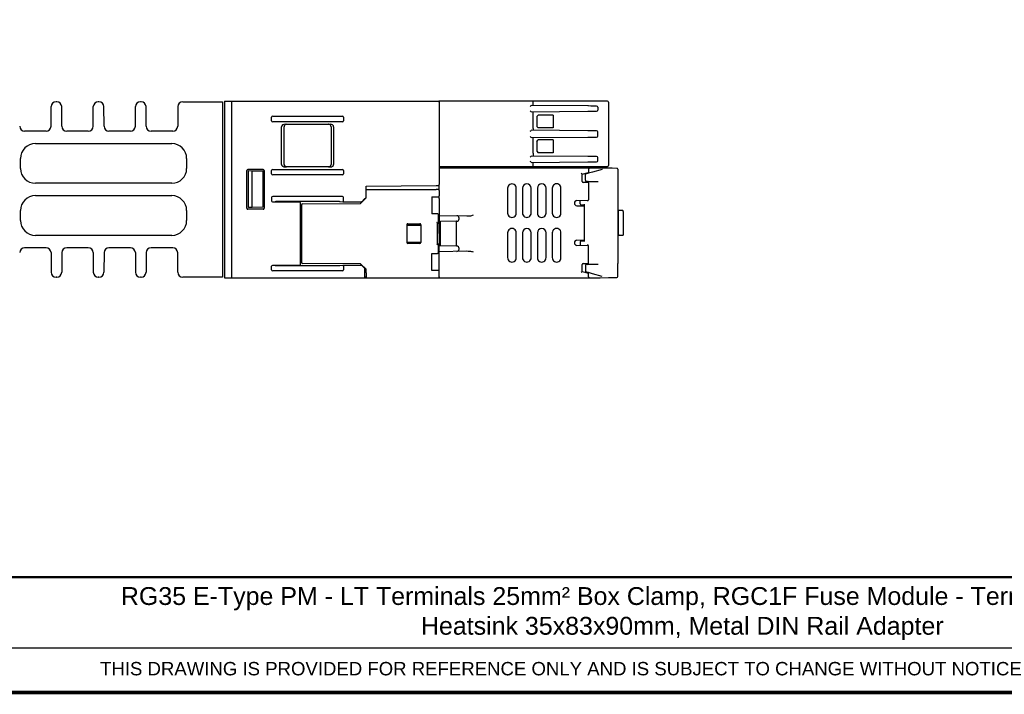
# Model space of a CAD drawing. Header units: millimetres. Extents: x -556 to 0, y 0 to 403.
# Tile 2 of 57: x -388 to -189, y 0 to 136. Entities that reach past the tile are written whole.
import ezdxf

# ---------------------------------------------------------------- set-up
doc = ezdxf.new("R2010")
doc.units = ezdxf.units.MM
doc.header["$LTSCALE"] = 2
doc.styles.add('Arail wf1', font='ARIAL.TTF')
doc.styles.add('ARIAL', font='ARIAL.TTF', dxfattribs={"width": 0.75})

# ---------------------------------------------------------------- blocks, each defined once
blk = doc.blocks.new('CGI0800-02')
for p, q in [((-380.28458245, 119.1289237), (-380.41541755, 119.1289237)), ((-371.78458245, 119.1289237), (-371.91541755, 119.1289237)), ((-363.28458245, 119.1289237), (-363.41541755, 119.1289237)), ((-354.9, 119.1289237), (-346.9, 119.1289237)), ((-346.9, 119.1289237), (-346.9, 83.7289237)), ((-381.44306731, 114.17194244), (-381.41539318, 118.13590496)), ((-379.25693269, 114.17194244), (-379.28460682, 118.13590496)), ((-372.94306731, 114.17194244), (-372.91539318, 118.13590496)), ((-370.75693269, 114.17194244), (-370.78460682, 118.13590496)), ((-364.44306731, 114.17194244), (-364.41539318, 118.13590496)), ((-362.25693269, 114.17194244), (-362.28460682, 118.13590496)), ((-355.9, 118.1289237), (-355.9, 114.1789237)), ((-382.44304294, 113.1789237), (-386.75695706, 113.1789237)), ((-373.94304294, 113.1789237), (-378.25695706, 113.1789237)), ((-365.44304294, 113.1789237), (-369.75695706, 113.1789237)), ((-356.9, 113.1789237), (-361.25695706, 113.1789237)), ((-384.6, 110.6789237), (-357.1, 110.6789237)), ((-387.6, 105.6789237), (-387.6, 107.6789237)), ((-354.1, 107.6789237), (-354.1, 105.6789237)), ((-357.1, 102.6789237), (-384.6, 102.6789237)), ((-384.6, 100.1789237), (-357.1, 100.1789237)), ((-387.6, 95.1789237), (-387.6, 97.1789237)), ((-354.1, 97.1789237), (-354.1, 95.1789237)), ((-306.91797774, 94.2289237), (-306.92, 90.8289237)), ((-357.1, 92.1789237), (-384.6, 92.1789237)), ((-382.44304294, 89.6789237), (-386.75695706, 89.6789237)), ((-373.94304294, 89.6789237), (-378.25695706, 89.6789237)), ((-365.44304294, 89.6789237), (-369.75695706, 89.6789237)), ((-356.9, 89.6789237), (-361.25695706, 89.6789237)), ((-381.44306731, 88.68590496), (-381.41539318, 84.72194244)), ((-379.25693269, 88.68590496), (-379.28460682, 84.72194244)), ((-372.94306731, 88.68590496), (-372.91539318, 84.72194244)), ((-370.75693269, 88.68590496), (-370.78460682, 84.72194244)), ((-364.44306731, 88.68590496), (-364.41539318, 84.72194244)), ((-362.25693269, 88.68590496), (-362.28460682, 84.72194244)), ((-355.9, 84.7289237), (-355.9, 88.6789237)), ((-380.28458245, 83.7289237), (-380.41541755, 83.7289237)), ((-371.78458245, 83.7289237), (-371.91541755, 83.7289237)), ((-363.28458245, 83.7289237), (-363.41541755, 83.7289237)), ((-346.9, 83.7289237), (-354.9, 83.7289237)), ((-528, 9), (-38, 9))]:
    blk.add_line(p, q)
at = {"extrusion": (1, -1.22465e-16, -2.22045e-16)}
for p, q in [((-346.47, 119.2289237), (-303.81174689, 119.2289237)), ((-344.97, 83.6289237), (-344.97, 119.2289237)), ((-303.81174689, 119.2289237), (-303.71182913, 119.2289237)), ((-303.71182913, 119.2289237), (-303.37, 119.2289237)), ((-303.17, 119.2289237), (-303.17, 119.0289237)), ((-284.67622652, 119.2289237), (-303.17, 119.2289237)), ((-284.420436, 119.2289237), (-284.67622652, 119.2289237)), ((-270.44519098, 119.2289237), (-284.420436, 119.2289237)), ((-270.37504509, 119.2289237), (-270.44519098, 119.2289237)), ((-269.5018517, 119.2289237), (-270.37504509, 119.2289237)), ((-269.27, 119.2289237), (-269.5018517, 119.2289237)), ((-303.17, 119.0289237), (-303.17, 102.41899755)), ((-273.19517601, 118.26492357), (-284.62984254, 118.36471239)), ((-284.62984254, 117.09313501), (-273.19517601, 117.19292384)), ((-284.26661295, 118.36154254), (-284.26661295, 119.0289237)), ((-273.07, 118.26383117), (-273.19517601, 118.26492357)), ((-273.19517601, 117.19292384), (-273.07, 117.19401623)), ((-272.63647181, 118.26004783), (-273.07, 118.26383117)), ((-273.07, 117.19401623), (-272.63647181, 117.19779958)), ((-271.5035721, 118.25016116), (-272.63647181, 118.26004783)), ((-272.63647181, 117.19779958), (-271.5035721, 117.20768624)), ((-271.22, 118.04891302), (-271.22, 117.40893439)), ((-269.07, 119.0289237), (-269.07, 106.27779789)), ((-336.97, 115.27415791), (-336.97, 115.9836895)), ((-336.75837505, 116.1789237), (-322.68162495, 116.1789237)), ((-322.47, 115.9836895), (-322.47, 115.27415791)), ((-284.26995831, 116.53530446), (-284.26661295, 116.53521686)), ((-284.26995831, 113.72254294), (-284.26995831, 116.53530446)), ((-284.26661295, 116.53521686), (-284.26661295, 117.09630487)), ((-283.52, 116.1289237), (-283.22, 116.4289237)), ((-283.52, 116.1289237), (-283.52, 114.1289237)), ((-280.20759574, 116.4289237), (-283.22, 116.4289237)), ((-280.19, 116.42846292), (-280.19, 113.82938448)), ((-322.68162495, 115.0789237), (-336.75837505, 115.0789237)), ((-334.97, 106.47585733), (-334.97, 114.08199008)), ((-334.47, 106.4832681), (-334.47, 114.07457931)), ((-334.46079292, 106.49247518), (-334.46079292, 114.06537223)), ((-334.26725649, 114.5789237), (-325.17274351, 114.5789237)), ((-333.96078911, 114.56533035), (-325.47959843, 114.5649428)), ((-324.97964031, 114.064939), (-324.97964031, 106.49290841)), ((-324.97, 114.07457931), (-324.97, 106.4832681)), ((-324.47, 114.08199008), (-324.47, 106.47585733)), ((-273.19517601, 113.26492357), (-284.62984254, 113.36471239)), ((-284.26661295, 113.72263055), (-284.26995831, 113.72254294)), ((-284.26661295, 113.72263055), (-284.26661295, 113.36154254)), ((-283.52, 114.1289237), (-283.22, 113.8289237)), ((-280.20759574, 113.8289237), (-283.22, 113.8289237)), ((-273.07, 113.26383117), (-273.19517601, 113.26492357)), ((-272.63647181, 113.26004783), (-273.07, 113.26383117)), ((-271.5035721, 113.25016116), (-272.63647181, 113.26004783)), ((-284.62984254, 111.89313501), (-273.19517601, 111.99292384)), ((-284.26995831, 111.53530446), (-284.26661295, 111.53521686)), ((-284.26995831, 108.72254294), (-284.26995831, 111.53530446)), ((-284.26661295, 111.53521686), (-284.26661295, 111.89630487)), ((-283.52, 111.1289237), (-283.22, 111.4289237)), ((-280.20759574, 111.4289237), (-283.22, 111.4289237)), ((-280.19, 111.42846292), (-280.19, 108.82938448)), ((-273.19517601, 111.99292384), (-273.07, 111.99401623)), ((-273.07, 111.99401623), (-272.63647181, 111.99779958)), ((-272.63647181, 111.99779958), (-271.5035721, 112.00768624)), ((-271.22, 112.20893439), (-271.22, 113.04891302)), ((-283.52, 111.1289237), (-283.52, 109.1289237)), ((-273.19517601, 108.06492357), (-284.62984254, 108.16471239)), ((-284.26661295, 108.72263055), (-284.26995831, 108.72254294)), ((-284.26661295, 108.72263055), (-284.26661295, 108.16154254)), ((-283.52, 109.1289237), (-283.22, 108.8289237)), ((-280.20759574, 108.8289237), (-283.22, 108.8289237)), ((-273.07, 108.06383117), (-273.19517601, 108.06492357)), ((-272.63647181, 108.06004783), (-273.07, 108.06383117)), ((-271.5035721, 108.05016117), (-272.63647181, 108.06004783)), ((-271.22, 107.20893439), (-271.22, 107.84891302)), ((-341.97, 97.62891609), (-341.97, 105.22893132)), ((-338.66999238, 105.4289237), (-341.77000762, 105.4289237)), ((-341.75677049, 105.41568658), (-341.75775953, 105.41667562)), ((-338.47, 105.22893132), (-338.47, 97.62891609)), ((-336.97, 104.57415791), (-336.97, 105.2836895)), ((-336.75837505, 105.4789237), (-322.68162495, 105.4789237)), ((-325.17274351, 105.9789237), (-334.26725649, 105.9789237)), ((-325.47959843, 105.9929046), (-333.96078911, 105.99251706)), ((-322.47, 105.2836895), (-322.47, 104.57415791)), ((-303.17, 106.0289237), (-284.83737899, 106.0289237)), ((-272.92840955, 105.7289237), (-303.17, 105.7289237)), ((-284.83737899, 106.0289237), (-284.420436, 106.0289237)), ((-284.62984254, 106.89313501), (-273.19517601, 106.99292384)), ((-284.420436, 106.0289237), (-272.06825469, 106.0289237)), ((-284.26661295, 106.2289237), (-284.26661295, 106.89630487)), ((-273.19517601, 106.99292384), (-273.07, 106.99401623)), ((-273.07, 106.99401623), (-272.63647181, 106.99779958)), ((-273.07, 105.53764296), (-273.07, 104.70738467)), ((-272.81825469, 105.737199), (-272.86825469, 105.73763534)), ((-271.847475, 105.72872713), (-272.81825469, 105.737199)), ((-272.63647181, 106.99779958), (-271.5035721, 107.00768624)), ((-270.30993766, 105.44694115), (-272.28414833, 104.91795299)), ((-272.06825469, 106.0289237), (-270.44170049, 106.05731531)), ((-271.87, 106.03238425), (-271.87, 105.7289237)), ((-270.75990866, 105.71923608), (-271.847475, 105.72872713)), ((-269.07, 105.70448847), (-270.75990866, 105.71923608)), ((-270.44170049, 106.05731531), (-270.37155461, 106.05853971)), ((-270.37155461, 106.05853971), (-269.49836122, 106.07378136)), ((-269.49836122, 106.07378136), (-269.26650952, 106.07782835)), ((-268.30234158, 105.69778922), (-269.07, 105.70448847)), ((-267.36825469, 105.68963757), (-268.30234158, 105.69778922)), ((-267.17, 105.48964518), (-267.17, 102.85436367)), ((-322.68162495, 104.3789237), (-336.75837505, 104.3789237)), ((-274.37, 104.51626594), (-274.57, 104.66973134)), ((-274.37, 104.51626594), (-273.07, 104.86459989)), ((-274.37, 103.04484201), (-274.37, 104.51626594)), ((-273.09407821, 104.70093293), (-273.72, 104.5332177)), ((-273.72, 103.27178493), (-273.72, 104.5332177)), ((-273.72, 103.27171908), (-273.72, 103.27178493)), ((-272.28414833, 104.91795299), (-273.09407821, 104.70093293)), ((-317.92, 102.092014), (-303.81000158, 102.21515009)), ((-317.92, 101.4289237), (-317.92, 102.092014)), ((-317.92, 100.4289237), (-317.92, 101.4289237)), ((-317.92, 101.4289237), (-303.79869171, 101.4289237)), ((-303.81000158, 102.21515009), (-303.71008382, 102.21602206)), ((-303.71182913, 101.4289237), (-303.79869171, 101.4289237)), ((-303.37, 101.4289237), (-303.71182913, 101.4289237)), ((-303.71008382, 102.21602206), (-303.36825469, 102.21900516)), ((-303.17, 101.76297508), (-303.17, 102.41899755)), ((-303.17, 101.2289237), (-303.17, 101.76297508)), ((-289.39638188, 101.6789237), (-289.39638188, 96.6789237)), ((-287.64227886, 96.6789237), (-287.64227886, 101.6789237)), ((-286.39867064, 101.6789237), (-286.39867064, 96.6789237)), ((-284.6399866, 96.6789237), (-284.6399866, 101.6789237)), ((-283.4009594, 101.6789237), (-283.4009594, 96.6789237)), ((-281.63769434, 96.6789237), (-281.63769434, 101.6789237)), ((-280.40324816, 101.6789237), (-280.40324816, 96.6789237)), ((-278.63540209, 96.6789237), (-278.63540209, 101.6789237)), ((-273.07, 102.82561097), (-274.17349048, 102.84487247)), ((-273.52349048, 103.07174954), (-272.90134109, 103.06088988)), ((-273.07, 102.86729438), (-273.07, 99.32215133)), ((-272.90134109, 103.06088988), (-272.1238084, 103.047318)), ((-272.1238084, 103.047318), (-271.16759302, 103.0306272)), ((-267.17, 102.85436367), (-267.17, 86.50348373)), ((-336.97, 99.8336895), (-336.97, 99.12415791)), ((-322.68162495, 100.0289237), (-336.75837505, 100.0289237)), ((-322.47, 99.12415791), (-322.47, 99.8336895)), ((-319.02152481, 98.62739889), (-317.92, 99.7289237)), ((-318.22, 99.5289237), (-318.81333333, 98.93559037)), ((-318.22, 99.5289237), (-317.92, 99.8289237)), ((-317.92, 99.7289237), (-317.92, 100.4289237)), ((-304.67, 99.94855916), (-304.13728734, 99.95320807)), ((-304.67, 99.94855916), (-304.67, 99.80928825)), ((-304.67, 99.80928825), (-304.67, 99.60928977)), ((-304.67, 99.60928977), (-304.67, 96.87056035)), ((-304.13728734, 99.95320807), (-303.71008382, 99.95693622)), ((-303.71008382, 99.95693622), (-303.36825469, 99.95991931)), ((-303.17, 101.2289237), (-303.17, 100.1599117)), ((-303.17, 99.59793571), (-303.17, 100.1599117)), ((-303.17, 99.59793571), (-303.17, 94.88057325)), ((-275.43744975, 99.19577473), (-273.07487155, 99.27827778)), ((-338.66999238, 97.4289237), (-341.77000762, 97.4289237)), ((-336.81373781, 98.93559037), (-336.24267014, 99.02528045)), ((-336.81373781, 98.93559037), (-331.27, 98.93559037)), ((-335.45916481, 99.05985036), (-323.98083519, 99.05985036)), ((-331.24256278, 98.83079855), (-331.27, 98.93559037)), ((-331.24256278, 98.83079855), (-331.24256278, 86.22704886)), ((-330.97, 98.32772747), (-330.97, 86.73011993)), ((-330.77174531, 98.52793991), (-319.02152481, 98.62739889)), ((-323.19732986, 99.02528045), (-322.62626219, 98.93559037)), ((-322.62626219, 98.93559037), (-318.81333333, 98.93559037)), ((-318.81333333, 98.93559037), (-318.8470935, 98.9018302)), ((-275.92, 98.66176809), (-275.92, 98.69607932)), ((-275.43744975, 98.16207268), (-273.96010526, 98.11048268)), ((-274.77, 98.50773411), (-274.77, 99.21908259)), ((-274.77, 98.50766826), (-274.77, 98.50773411)), ((-274.57349048, 98.30769873), (-273.96010526, 98.29699205)), ((-273.96010526, 98.4288382), (-273.96010526, 90.9290092)), ((-304.67, 96.87056035), (-304.67, 96.67056187)), ((-304.67, 96.67056187), (-304.67, 96.5289237)), ((-304.13728734, 96.52427479), (-304.67, 96.5289237)), ((-303.71008382, 96.52054664), (-304.13728734, 96.52427479)), ((-303.54750462, 96.51912783), (-303.71008382, 96.52054664)), ((-303.3404483, 94.78807669), (-303.3404483, 96.31899253)), ((-303.17, 96.20110916), (-297.60425636, 96.10395874)), ((-299.17, 95.51790714), (-299.17, 95.63994027)), ((-267.17, 97.1789237), (-267.05685575, 97.1789237)), ((-267.07, 96.9789237), (-267.07, 97.15244895)), ((-267.07, 92.3789237), (-267.07, 96.9789237)), ((-266.17, 97.1789237), (-266.87, 97.1789237)), ((-266.07, 96.9789237), (-266.07, 97.0789237)), ((-266.07, 96.9789237), (-266.07, 92.3789237)), ((-309.72, 94.32938068), (-309.72, 90.72846672)), ((-309.72, 94.2289237), (-308.52594997, 94.2289237)), ((-309.52, 94.52931976), (-307.11993908, 94.52895416)), ((-308.52594997, 94.2289237), (-306.91797774, 94.2289237)), ((-306.92, 94.32895416), (-306.92, 94.2289237)), ((-303.62115415, 94.70542966), (-303.62115415, 90.35241775)), ((-303.62115415, 94.58650527), (-303.54575489, 94.58782137)), ((-303.17, 94.95673825), (-302.90012352, 94.96144896)), ((-303.17, 92.5289237), (-303.17, 94.88057325)), ((-299.6671538, 95.01788066), (-302.90012352, 94.96144896)), ((-302.90012352, 90.09639845), (-302.90012352, 94.96144896)), ((-299.6612738, 95.01798329), (-299.6671538, 95.01788066)), ((-299.6671538, 90.03996675), (-299.6671538, 95.01788066)), ((-303.17, 92.5289237), (-303.17, 90.17727416)), ((-289.39638188, 92.6789237), (-289.39638188, 87.6789237)), ((-287.64227886, 87.6789237), (-287.64227886, 92.6789237)), ((-286.39867064, 92.6789237), (-286.39867064, 87.6789237)), ((-284.6399866, 87.6789237), (-284.6399866, 92.6789237)), ((-283.4009594, 92.6789237), (-283.4009594, 87.6789237)), ((-281.63769434, 87.6789237), (-281.63769434, 92.6789237)), ((-280.40324816, 92.6789237), (-280.40324816, 87.6789237)), ((-278.63540209, 87.6789237), (-278.63540209, 92.6789237)), ((-267.17, 92.1789237), (-267.05685575, 92.1789237)), ((-267.07, 92.3789237), (-267.07, 92.20539845)), ((-266.17, 92.1789237), (-266.87, 92.1789237)), ((-266.07, 92.3789237), (-266.07, 92.2789237)), ((-309.72, 90.8289237), (-308.52594997, 90.8289237)), ((-307.11993908, 90.52889325), (-309.52, 90.52852765)), ((-308.52594997, 90.8289237), (-306.91797774, 90.8289237)), ((-306.92, 90.8289237), (-306.92, 90.72889324)), ((-303.54575489, 90.47002603), (-303.62115415, 90.47134213)), ((-303.3404483, 88.73885488), (-303.3404483, 90.26977071)), ((-303.17, 85.4599117), (-303.17, 90.17727416)), ((-303.17, 90.10110916), (-302.90012352, 90.09639845)), ((-302.90012352, 90.09639845), (-299.6671538, 90.03996675)), ((-299.6671538, 90.03996675), (-299.6612738, 90.03986411)), ((-299.17, 89.41790714), (-299.17, 89.53994027)), ((-275.92, 90.66176809), (-275.92, 90.69607931)), ((-275.43744975, 91.19577472), (-273.96010526, 91.24736473)), ((-273.07487155, 90.07956962), (-275.43744975, 90.16207267)), ((-274.77, 90.85017914), (-274.77, 90.85011329)), ((-274.77, 90.85011329), (-274.77, 90.13876481)), ((-274.57349048, 91.05014868), (-273.96010526, 91.06085536)), ((-273.07, 86.49055303), (-273.07, 90.03569608)), ((-304.67, 88.5289237), (-304.13728734, 88.53357262)), ((-304.67, 88.38728553), (-304.67, 88.5289237)), ((-304.67, 88.18728706), (-304.67, 88.38728553)), ((-304.67, 85.44855763), (-304.67, 88.18728706)), ((-304.13728734, 88.53357262), (-303.71008382, 88.53730076)), ((-303.71008382, 88.53730076), (-303.54750462, 88.53871957)), ((-297.60425636, 88.95388867), (-303.17, 88.85673825)), ((-336.97, 85.22415791), (-336.97, 85.9336895)), ((-336.24267014, 86.03256696), (-336.81373781, 86.12225704)), ((-331.27, 86.12225704), (-336.81373781, 86.12225704)), ((-323.98083519, 85.99799704), (-335.45916481, 85.99799704)), ((-331.27, 86.12225704), (-331.24256278, 86.22704886)), ((-319.02152481, 86.43044851), (-330.77174531, 86.52990749)), ((-322.62626219, 86.12225704), (-323.19732986, 86.03256696)), ((-318.81333333, 86.12225704), (-322.62626219, 86.12225704)), ((-322.47, 85.9336895), (-322.47, 85.22415791)), ((-317.92, 85.3289237), (-319.02152481, 86.43044851)), ((-318.81333333, 86.12225704), (-318.8470935, 86.1560172)), ((-318.22, 85.5289237), (-318.81333333, 86.12225704)), ((-318.22, 85.5289237), (-317.92, 85.2289237)), ((-318.22, 85.5289237), (-318.22, 84.6289237)), ((-304.67, 85.24855916), (-304.67, 85.44855763)), ((-303.17, 85.19358744), (-303.17, 85.4599117)), ((-274.37, 84.84158147), (-274.37, 86.3130054)), ((-274.17349048, 86.51297494), (-273.07, 86.53223643)), ((-273.72, 86.08612833), (-273.72, 86.08606248)), ((-273.72, 86.08606248), (-273.72, 84.82462971)), ((-272.90134109, 86.29695753), (-273.52349048, 86.28609787)), ((-272.1238084, 86.31052941), (-272.90134109, 86.29695753)), ((-271.16759302, 86.32722021), (-272.1238084, 86.31052941)), ((-267.17, 83.86820222), (-267.17, 86.50348373)), ((-346.47, 83.6289237), (-318.22, 83.6289237)), ((-322.68162495, 85.0289237), (-336.75837505, 85.0289237)), ((-318.22, 84.6289237), (-318.22, 83.6289237)), ((-318.22, 83.8289237), (-317.92, 83.8289237)), ((-318.22, 83.6289237), (-317.92, 83.6289237)), ((-317.92, 84.6289237), (-317.92, 85.3289237)), ((-317.92, 84.6289237), (-317.92, 83.6289237)), ((-317.92, 83.6289237), (-303.79869171, 83.6289237)), ((-304.67, 85.10928825), (-304.67, 85.24855916)), ((-304.13728734, 85.10463934), (-304.67, 85.10928825)), ((-303.71008382, 85.10091119), (-304.13728734, 85.10463934)), ((-303.79869171, 83.6289237), (-303.71182913, 83.6289237)), ((-303.71182913, 83.6289237), (-303.37, 83.6289237)), ((-303.36825469, 85.09792809), (-303.71008382, 85.10091119)), ((-303.37, 83.6289237), (-303.17, 83.6289237)), ((-303.17, 84.89793571), (-303.17, 85.19358744)), ((-303.17, 83.8289237), (-303.17, 84.89793571)), ((-303.17, 83.8289237), (-303.17, 83.6289237)), ((-303.17, 83.6289237), (-272.92840955, 83.6289237)), ((-274.37, 84.84158147), (-274.57, 84.68811607)), ((-273.55091711, 84.62210887), (-274.37, 84.84158147)), ((-273.09407821, 84.65691447), (-273.72, 84.82462971)), ((-273.07, 84.49324752), (-273.55091711, 84.62210887)), ((-272.28414833, 84.43989441), (-273.09407821, 84.65691447)), ((-273.07, 83.82020445), (-273.07, 84.65046273)), ((-272.86825469, 83.62021207), (-272.81825469, 83.62064841)), ((-272.81825469, 83.62064841), (-271.847475, 83.62912028)), ((-270.30993766, 83.91090626), (-272.28414833, 84.43989441)), ((-271.87, 83.6289237), (-270.77, 83.6289237)), ((-271.847475, 83.62912028), (-270.75990866, 83.63861132)), ((-270.75990866, 83.63861132), (-269.07, 83.65335893)), ((-269.07, 83.65335893), (-268.30234158, 83.66005819)), ((-268.30234158, 83.66005819), (-267.36825469, 83.66820984))]:
    blk.add_line(p, q, dxfattribs=at)
at = {"extrusion": (1, 4.28626e-16, -2.22045e-16)}
for p, q in [((-346.47, 119.2289237), (-346.47, 105.3789237)), ((-346.47, 105.3789237), (-346.47, 97.4789237)), ((-341.6464168, 97.78798128), (-341.6464168, 105.24356824)), ((-341.6464168, 105.24356824), (-340.86998114, 105.21624132)), ((-340.86998114, 105.21624132), (-338.68437313, 105.19389534)), ((-340.86998114, 97.8153082), (-340.86998114, 105.21624132)), ((-338.68437313, 97.83765418), (-338.68437313, 105.19389534)), ((-346.47, 97.4789237), (-346.47, 83.6289237)), ((-340.86998114, 97.8153082), (-341.6464168, 97.78798128)), ((-338.68437313, 97.83765418), (-340.86998114, 97.8153082))]:
    blk.add_line(p, q, dxfattribs=at)
at = {"const_width": 0.76}
blk.add_lwpolyline([(0, 0), (0, 403), (-556, 403), (-556, 0)], close=True, dxfattribs=at)
at = {"const_width": 0.5}
blk.add_lwpolyline([(-556, 23.25), (0, 23.25)], dxfattribs=at)
for centre, radius, start, end in [((-380.41541755, 118.1289237), 1, 90, 179.6), ((-380.28458245, 118.1289237), 1, 0.4, 90), ((-371.91541755, 118.1289237), 1, 90, 179.6), ((-371.78458245, 118.1289237), 1, 0.4, 90), ((-363.41541755, 118.1289237), 1, 90, 179.6), ((-363.28458245, 118.1289237), 1, 0.4, 90), ((-354.9, 118.1289237), 1, 90, 180), ((-303.37, 119.0289237), 0.2, 0, 90), ((-269.27, 119.0289237), 0.2, 0, 90), ((-386.75695706, 114.1789237), 1, 180.4, 270), ((-382.44304294, 114.1789237), 1, 270, 359.6), ((-378.25695706, 114.1789237), 1, 180.4, 270), ((-373.94304294, 114.1789237), 1, 270, 359.6), ((-369.75695706, 114.1789237), 1, 180.4, 270), ((-365.44304294, 114.1789237), 1, 270, 359.6), ((-361.25695706, 114.1789237), 1, 180.4, 270), ((-356.9, 114.1789237), 1, 270, 0), ((-384.6, 107.6789237), 3, 90, 180), ((-357.1, 107.6789237), 3, 0, 90), ((-384.6, 105.6789237), 3, 180, 270), ((-357.1, 105.6789237), 3, 270, 0), ((-272.87, 105.53764296), 0.2, 89.5, 180), ((-269.27, 106.27779789), 0.2, 271, 0), ((-267.37, 105.48964518), 0.2, 0, 89.5), ((-273.52, 103.27171908), 0.2, 179.9999999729, 269), ((-303.37, 101.2289237), 0.2, 0, 90), ((-303.37, 102.41899755), 0.2, 270.5, 0), ((-274.17, 103.04484201), 0.2, 180, 269), ((-273.27, 102.86729438), 0.2, 0, 89), ((-384.6, 97.1789237), 3, 90, 180), ((-357.1, 97.1789237), 3, 0, 90), ((-303.37, 100.1599117), 0.2, 270.5, 0), ((-273.27, 99.32215133), 0.2, 272, 0), ((-275.42, 98.69607932), 0.5, 92, 180), ((-275.42, 98.66176809), 0.5, 180, 268), ((-274.57, 98.50766826), 0.2, 179.9999999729, 269), ((-299.67, 95.63994027), 0.5, 0, 89), ((-299.67, 95.51790714), 0.5, 271, 0), ((-266.17, 97.0789237), 0.1, 0, 90), ((-384.6, 95.1789237), 3, 180, 270), ((-357.1, 95.1789237), 3, 270, 0), ((-266.17, 92.2789237), 0.1, 270, 0), ((-386.75695706, 88.6789237), 1, 90, 179.6), ((-382.44304294, 88.6789237), 1, 0.4, 90), ((-378.25695706, 88.6789237), 1, 90, 179.6), ((-373.94304294, 88.6789237), 1, 0.4, 90), ((-369.75695706, 88.6789237), 1, 90, 179.6), ((-365.44304294, 88.6789237), 1, 0.4, 90), ((-361.25695706, 88.6789237), 1, 90, 179.6), ((-356.9, 88.6789237), 1, 0, 90), ((-299.67, 89.53994027), 0.5, 0, 89), ((-299.67, 89.41790714), 0.5, 271, 0), ((-275.42, 90.69607931), 0.5, 92, 180), ((-275.42, 90.66176809), 0.5, 180, 268), ((-274.57, 90.85017914), 0.2, 91, 180.0000000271), ((-273.27, 90.03569608), 0.2, 0, 88), ((-274.17, 86.3130054), 0.2, 91, 180), ((-273.52, 86.08612833), 0.2, 91, 180), ((-273.27, 86.49055303), 0.2, 271, 0), ((-380.41541755, 84.7289237), 1, 180.4, 270), ((-380.28458245, 84.7289237), 1, 270, 359.6), ((-371.91541755, 84.7289237), 1, 180.4, 270), ((-371.78458245, 84.7289237), 1, 270, 359.6), ((-363.41541755, 84.7289237), 1, 180.4, 270), ((-363.28458245, 84.7289237), 1, 270, 359.6), ((-354.9, 84.7289237), 1, 180, 270), ((-303.37, 83.8289237), 0.2, 270, 0), ((-303.37, 84.89793571), 0.2, 0, 89.5), ((-272.87, 83.82020445), 0.2, 180, 270.5), ((-270.77, 83.8289237), 0.2, 270, 288.33060306), ((-267.37, 83.86820222), 0.2, 270.5, 0)]:
    blk.add_arc(centre, radius, start, end)
for centre, major_axis, ratio, start_param, end_param in [((-284.420436, 119.0289237), (0, 0.2), 0.7691152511, 4.7123889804, 6.2831853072), ((-284.83737899, 118.16651592), (0.19999813, 0.19826039), 0.0043631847, 4.7167903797, 6.0170606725), ((-284.83737899, 117.29133149), (-0.19999813, 0.19826039), 0.0043631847, 3.4077172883, 4.707987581), ((-284.62983845, 118.16470474), (-0.0001401, 0.2000082), 0.2685755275, 6.2806533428, 6.5511032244), ((-271.50533277, 118.05016891), (0.28532753, -0.00246884), 0.7009226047, 0.0060647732, 1.5706904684), ((-271.50533277, 117.40767849), (0.28532753, 0.00246884), 0.7009226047, 4.7124948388, 6.277120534), ((-336.75272792, 115.97847975), (-0.21504472, 0.03377424), 0.9187764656, 4.8816938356, 6.4264961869), ((-336.75272792, 115.27936766), (-0.21504472, -0.03377424), 0.9187764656, 6.1398744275, 7.6846767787), ((-322.68727208, 115.97847975), (0.21504472, 0.03377424), 0.9187764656, 6.1398744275, 7.6846767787), ((-322.68727208, 115.27936766), (0.21504472, -0.03377424), 0.9187764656, 4.8816938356, 6.4264961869), ((-284.62983845, 117.29314267), (-0.0001401, -0.2000082), 0.2685755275, 6.01526739, 6.2857172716), ((-334.26289322, 114.07890466), (-0.70709332, 0.00617071), 0.7070933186, 4.7247302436, 6.2893559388), ((-333.96557894, 114.07013922), (-0.46603531, 0.19542483), 0.9876276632, 0.3865474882, 0.3926419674), ((-333.9718041, 114.07636437), (0.19349663, 0.46143709), 0.9949010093, 0.3988887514, 1.9635144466), ((-333.96075103, 114.0653113), (-0.41101197, 0.28483708), 0.9998698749, 5.3184262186, 6.889146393), ((-325.4796365, 114.06492377), (0.1448977, 0.47856661), 0.9999450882, 5.0064043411, 6.5771245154), ((-325.4681959, 114.07636437), (0.19349663, -0.46143709), 0.9949010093, 1.178078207, 2.7427039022), ((-325.17710678, 114.07890466), (0.70709332, 0.00617071), 0.7070933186, 6.2770146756, 7.8416403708), ((-325.47442106, 114.07013922), (0.46603531, 0.19542483), 0.9876276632, 5.8905433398, 5.896637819), ((-284.83737899, 113.16651592), (-0.19999813, -0.19826039), 0.0043631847, 1.5751977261, 2.8754680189), ((-284.62983845, 113.16470474), (0.0001401, -0.2000082), 0.2685755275, 3.1390606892, 3.4095105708), ((-271.50533277, 113.05016891), (0.28532753, -0.00246884), 0.7009226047, 0.0060647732, 1.5706904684), ((-284.83737899, 112.09133149), (-0.19999813, 0.19826039), 0.0043631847, 3.4077172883, 4.707987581), ((-284.62983845, 112.09314267), (-0.0001401, -0.2000082), 0.2685755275, 6.01526739, 6.2857172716), ((-271.50533277, 112.20767849), (0.28532753, 0.00246884), 0.7009226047, 4.7124948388, 6.277120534), ((-284.83737899, 107.96651592), (-0.19999813, -0.19826039), 0.0043631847, 1.5751977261, 2.8754680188), ((-284.62983845, 107.96470474), (0.0001401, -0.2000082), 0.2685755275, 3.1390606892, 3.4095105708), ((-271.50533277, 107.85016891), (0.28532753, -0.00246884), 0.7009226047, 0.0060647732, 1.5706904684), ((-271.50533277, 107.20767849), (0.28532753, 0.00246884), 0.7009226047, 4.7124948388, 6.277120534), ((-341.76999238, 105.22891609), (-0.14143213, 0.14143213), 0.9999238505, 5.49782522, 7.0685453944), ((-338.67000762, 105.22891609), (0.14143213, 0.14143213), 0.9999238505, 5.49782522, 7.0685453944), ((-336.75272792, 105.27847975), (-0.21504472, 0.03377424), 0.9187764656, 4.8816938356, 6.4264961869), ((-334.26289322, 106.47894274), (-0.70709332, -0.00617071), 0.7070933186, 6.2770146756, 7.8416403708), ((-333.96557894, 106.48770819), (-0.46603531, -0.19542483), 0.9876276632, 5.8905433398, 5.896637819), ((-333.9718041, 106.48148304), (-0.19349663, 0.46143709), 0.9949010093, 1.178078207, 2.7427039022), ((-333.96075103, 106.4925361), (-0.41101197, -0.28483708), 0.9998698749, 5.6772242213, 7.2479443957), ((-325.4796365, 106.49292364), (0.1448977, -0.47856661), 0.9999450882, 5.9892460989, 7.5599662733), ((-325.4681959, 106.48148304), (-0.19349663, -0.46143709), 0.9949010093, 0.3988887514, 1.9635144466), ((-325.17710678, 106.47894274), (0.70709332, -0.00617071), 0.7070933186, 4.7247302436, 6.2893559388), ((-325.47442106, 106.48770819), (0.46603531, -0.19542483), 0.9876276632, 0.3865474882, 0.3926419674), ((-322.68727208, 105.27847975), (0.21504472, 0.03377424), 0.9187764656, 6.1398744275, 7.6846767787), ((-284.83737899, 107.09133149), (-0.19999813, 0.19826039), 0.0043631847, 3.4077172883, 4.707987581), ((-284.62983845, 107.09314267), (-0.0001401, -0.2000082), 0.2685755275, 6.01526739, 6.2857172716), ((-284.420436, 106.2289237), (0, 0.2), 0.7691152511, 3.1415926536, 4.7123889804), ((-336.75272792, 104.57936766), (-0.21504472, -0.03377424), 0.9187764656, 6.1398744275, 7.6846767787), ((-322.68727208, 104.57936766), (0.21504472, -0.03377424), 0.9187764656, 4.8816938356, 6.4264961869), ((-288.51933037, 101.6789237), (0.87705151, 0), 0.9999997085, -0.0000000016, 3.141592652), ((-285.51932862, 101.6789237), (0.87934202, 0.00000001), 0.9999997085, -0.0000000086, 3.1415926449), ((-282.51932687, 101.6789237), (0.88163253, 0), 0.9999997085, -0.0000000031, 3.1415926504), ((-279.51932512, 101.6789237), (0.88392303, -0.00000003), 0.9999997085, 0.0000000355, 3.1415926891), ((-336.75272792, 99.82847975), (-0.21504472, 0.03377424), 0.9187764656, 4.8816938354, 6.426496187), ((-322.68727208, 99.82847975), (0.21504472, 0.03377424), 0.9187764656, 6.1398744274, 7.684676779), ((-341.76999238, 97.62893132), (-0.14143213, -0.14143213), 0.9999238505, 5.49782522, 7.0685453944), ((-338.67000762, 97.62893132), (0.14143213, -0.14143213), 0.9999238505, 5.49782522, 7.0685453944), ((-336.75272792, 99.12936765), (-0.21504472, -0.03377424), 0.9187764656, 6.1398744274, 7.426043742), ((-330.77, 98.32767259), (-0.01971697, 0.19930427), 0.998602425, 6.1931667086, 7.7552363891), ((-322.68727208, 99.12936765), (0.21504472, -0.03377424), 0.9187764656, 5.1403268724, 6.426496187), ((-297.60425636, 96.30398921), (1.13425064, -0.02043372), 0.1762984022, 4.7155650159, 5.7279115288), ((-288.51933037, 96.6789237), (0.87705151, -0.00000006), 0.9999997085, 3.141592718, 6.2831853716), ((-285.51932862, 96.6789237), (0.87934202, -0.00000001), 0.9999997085, 3.1415926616, 6.2831853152), ((-282.51932687, 96.6789237), (0.88163253, 0), 0.9999997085, 3.1415926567, 6.2831853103), ((-279.51932512, 96.6789237), (0.88392303, 0), 0.9999997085, 3.1415926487, 6.2831853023), ((-309.51993906, 94.32928928), (-0.16232103, 0.11700189), 0.9995184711, 5.3370184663, 6.9075102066), ((-307.12, 94.3289237), (0.07655076, 0.18480987), 0.9997846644, 5.1051642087, 6.675655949), ((-303.82115415, 94.78304472), (0.1676585, -0.16475755), 0.6618461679, 0.5766524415, 0.9780781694), ((-288.51933037, 92.6789237), (0.87705151, 0), 0.9999997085, -0.0000000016, 3.141592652), ((-285.51932862, 92.6789237), (0.87934202, 0.00000001), 0.9999997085, -0.0000000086, 3.1415926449), ((-282.51932687, 92.6789237), (0.88163253, 0), 0.9999997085, -0.0000000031, 3.1415926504), ((-279.51932512, 92.6789237), (0.88392303, -0.00000003), 0.9999997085, 0.0000000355, 3.1415926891), ((-309.51993906, 90.72855812), (-0.16232103, -0.11700189), 0.9995184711, 5.6588604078, 7.2293521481), ((-307.12, 90.7289237), (0.07655076, -0.18480987), 0.9997846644, 5.8907146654, 7.4612064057), ((-303.82115415, 90.27480268), (0.1676585, 0.16475755), 0.6618461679, 5.3051071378, 5.7065328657), ((-297.60425636, 88.7538582), (1.13425064, 0.02043372), 0.1762984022, 0.5552737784, 1.5676202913), ((-288.51933037, 87.6789237), (0.87705151, -0.00000006), 0.9999997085, 3.141592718, 6.2831853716), ((-285.52161913, 87.67892371), (0.88163253, 0), 0.9999997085, 3.1415926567, 6.2831853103), ((-282.51932687, 87.6789237), (0.88163253, 0), 0.9999997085, 3.1415926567, 6.2831853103), ((-279.51932512, 87.6789237), (0.88392303, 0), 0.9999997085, 3.1415926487, 6.2831853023), ((-336.75272792, 85.92847975), (-0.21504472, 0.03377424), 0.9187764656, 5.1403268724, 6.426496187), ((-330.77, 86.73017482), (-0.01971697, -0.19930427), 0.998602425, 4.8111342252, 6.3732039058), ((-322.68727208, 85.92847975), (0.21504472, 0.03377424), 0.9187764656, 6.1398744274, 7.426043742), ((-336.75272792, 85.22936766), (-0.21504472, -0.03377424), 0.9187764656, 6.1398744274, 7.684676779), ((-322.68727208, 85.22936766), (0.21504472, -0.03377424), 0.9187764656, 4.8816938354, 6.426496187)]:
    blk.add_ellipse(centre, major_axis=major_axis, ratio=ratio, start_param=start_param, end_param=end_param)
for points, knots in [([(-336.24267014, 99.02528045), (-336.22011301, 99.0288232), (-336.19214976, 99.03221268), (-336.09605227, 99.04147185), (-336.01572959, 99.04667257), (-335.82980057, 99.05471924), (-335.72603845, 99.05749303), (-335.56506509, 99.05952045), (-335.51215904, 99.05985036), (-335.45916481, 99.05985036)], [0.15938720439, 0.15938720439, 0.15938720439, 0.15938720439, 0.3337175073, 0.3337175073, 0.66683632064, 0.66683632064, 0.99920706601, 0.99920706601, 1.15837594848, 1.15837594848, 1.15837594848, 1.15837594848]), ([(-323.98083519, 99.05985036), (-323.94964619, 99.05985036), (-323.9184211, 99.05973609), (-323.85310835, 99.05925476), (-323.81924831, 99.05886536), (-323.78590047, 99.05834236)], [0.23801404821, 0.23801404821, 0.23801404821, 0.23801404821, 0.33194507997, 0.33194507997, 0.43515227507, 0.43515227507, 0.43515227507, 0.43515227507]), ([(-323.78590047, 99.05834236), (-323.71200905, 99.05718351), (-323.64063259, 99.05536868), (-323.47646837, 99.04940864), (-323.39052063, 99.04464787), (-323.31789804, 99.03869955), (-323.31515174, 99.03847102), (-323.31243271, 99.03824113)], [0.43515227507, 0.43515227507, 0.43515227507, 0.43515227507, 0.66383656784, 0.66383656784, 0.99621619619, 0.99621619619, 1.00941327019, 1.00941327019, 1.00941327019, 1.00941327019]), ([(-323.31243271, 99.03824113), (-323.27400345, 99.03499202), (-323.24102068, 99.03147239), (-323.20819589, 99.02693204), (-323.20261336, 99.02611026), (-323.19732986, 99.02528045)], [1.00941327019, 1.00941327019, 1.00941327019, 1.00941327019, 1.19593350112, 1.19593350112, 1.23661850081, 1.23661850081, 1.23661850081, 1.23661850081]), ([(-303.3404483, 96.31899253), (-303.3404483, 96.3440477), (-303.34535246, 96.36880949), (-303.36450529, 96.41569084), (-303.37872551, 96.43721502), (-303.41520226, 96.4746777), (-303.43740659, 96.48996414), (-303.47527394, 96.50668082), (-303.48929096, 96.51121099), (-303.5180634, 96.51738184), (-303.53276364, 96.51899919), (-303.54750462, 96.51912783)], [0, 0, 0, 0, 0.07516551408, 0.07516551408, 0.15189292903, 0.15189292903, 0.23190302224, 0.23190302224, 0.27589353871, 0.27589353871, 0.32005050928, 0.32005050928, 0.32005050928, 0.32005050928]), ([(-296.64231787, 96.1812171), (-296.62762978, 96.18510154), (-296.61290359, 96.18906441), (-296.49451426, 96.2214142), (-296.39022276, 96.25268868), (-296.29502267, 96.28113645)], [2.31571597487, 2.31571597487, 2.31571597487, 2.31571597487, 2.35809917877, 2.35809917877, 2.65617799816, 2.65617799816, 2.65617799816, 2.65617799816]), ([(-267.05685575, 97.1789237), (-267.05945004, 97.1789237), (-267.06158762, 97.17837596), (-267.06568411, 97.17566587), (-267.06728516, 97.17303556), (-267.06953493, 97.16505461), (-267.07, 97.1594044), (-267.07, 97.15244895)], [0.25438513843, 0.25438513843, 0.25438513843, 0.25438513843, 0.28175805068, 0.28175805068, 0.31862091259, 0.31862091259, 0.36087129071, 0.36087129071, 0.36087129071, 0.36087129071]), ([(-266.87, 97.1789237), (-266.87020731, 97.1789237), (-266.87041131, 97.1789237), (-266.9078353, 97.1789237), (-266.94535784, 97.1789237), (-267.0052166, 97.1789237), (-267.03240603, 97.1789237), (-267.05265664, 97.1789237), (-267.05487959, 97.1789237), (-267.05685575, 97.1789237)], [-0.0008795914, -0.0008795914, -0.0008795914, -0.0008795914, 0, 0, 0.15790359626, 0.15790359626, 0.28894971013, 0.28894971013, 0.30728756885, 0.30728756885, 0.30728756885, 0.30728756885]), ([(-303.54575489, 94.58782137), (-303.51735088, 94.58831716), (-303.48925072, 94.59433812), (-303.43786544, 94.61663289), (-303.41488761, 94.63243962), (-303.37750014, 94.67131231), (-303.36311725, 94.69363807), (-303.3449203, 94.74048104), (-303.3404483, 94.76415119), (-303.3404483, 94.78807669)], [0, 0, 0, 0, 0.08522824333, 0.08522824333, 0.16810184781, 0.16810184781, 0.24720341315, 0.24720341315, 0.31911530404, 0.31911530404, 0.31911530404, 0.31911530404]), ([(-267.05685575, 92.1789237), (-267.05945004, 92.1789237), (-267.06158762, 92.17947145), (-267.06568411, 92.18218154), (-267.06728516, 92.18481185), (-267.06953493, 92.1927928), (-267.07, 92.198443), (-267.07, 92.20539845)], [0.25438513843, 0.25438513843, 0.25438513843, 0.25438513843, 0.28175805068, 0.28175805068, 0.31862091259, 0.31862091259, 0.36087129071, 0.36087129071, 0.36087129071, 0.36087129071]), ([(-266.87, 92.1789237), (-266.87020731, 92.1789237), (-266.87041131, 92.1789237), (-266.9078353, 92.1789237), (-266.94535784, 92.1789237), (-267.0052166, 92.1789237), (-267.03240603, 92.1789237), (-267.05265664, 92.1789237), (-267.05487959, 92.1789237), (-267.05685575, 92.1789237)], [-0.0008795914, -0.0008795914, -0.0008795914, -0.0008795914, 0, 0, 0.15790359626, 0.15790359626, 0.28894971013, 0.28894971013, 0.30728756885, 0.30728756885, 0.30728756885, 0.30728756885]), ([(-303.3404483, 90.26977071), (-303.3404483, 90.29483143), (-303.34535449, 90.3195988), (-303.36451827, 90.3665144), (-303.37875638, 90.38806422), (-303.41528601, 90.4255779), (-303.43752953, 90.44088665), (-303.48838841, 90.46332247), (-303.51691318, 90.4695226), (-303.54575489, 90.47002603)], [0, 0, 0, 0, 0.07518214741, 0.07518214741, 0.15199899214, 0.15199899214, 0.23213739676, 0.23213739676, 0.31852003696, 0.31852003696, 0.31852003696, 0.31852003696]), ([(-303.54750462, 88.53871957), (-303.51908971, 88.53896754), (-303.49093062, 88.54474619), (-303.43933327, 88.56660649), (-303.41620811, 88.5822264), (-303.37847495, 88.62080551), (-303.36389979, 88.64302329), (-303.34512, 88.69022007), (-303.3404483, 88.71440106), (-303.3404483, 88.73885488)], [0, 0, 0, 0, 0.08525122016, 0.08525122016, 0.16817298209, 0.16817298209, 0.24731648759, 0.24731648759, 0.32081707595, 0.32081707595, 0.32081707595, 0.32081707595]), ([(-296.29502267, 88.77671096), (-296.39019453, 88.80515029), (-296.49445537, 88.83641549), (-296.61284444, 88.86876707), (-296.62760031, 88.87273805), (-296.64231787, 88.87663027)], [0, 0, 0, 0, 0.29799043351, 0.29799043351, 0.34045880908, 0.34045880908, 0.34045880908, 0.34045880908]), ([(-335.45916481, 85.99799704), (-335.49035381, 85.99799704), (-335.5215789, 85.99811131), (-335.66265575, 85.99915101), (-335.76916955, 86.00138238), (-335.96353163, 86.00843877), (-336.04947937, 86.01319954), (-336.161299, 86.02235837), (-336.19707271, 86.0261113), (-336.23180411, 86.03091537), (-336.23738664, 86.03173715), (-336.24267014, 86.03256696)], [0.23801404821, 0.23801404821, 0.23801404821, 0.23801404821, 0.33194507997, 0.33194507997, 0.66383656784, 0.66383656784, 0.99621619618, 0.99621619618, 1.19593350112, 1.19593350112, 1.23661850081, 1.23661850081, 1.23661850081, 1.23661850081]), ([(-323.78590061, 85.99950505), (-323.79813203, 85.99931322), (-323.81043767, 85.99913928), (-323.87493491, 85.99832696), (-323.92784096, 85.99799704), (-323.98083519, 85.99799704)], [0.96143062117, 0.96143062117, 0.96143062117, 0.96143062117, 0.99920706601, 0.99920706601, 1.15837594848, 1.15837594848, 1.15837594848, 1.15837594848]), ([(-323.31243271, 86.01960627), (-323.36996357, 86.01474216), (-323.4391538, 86.01053071), (-323.59964519, 86.00358494), (-323.69051567, 86.00100098), (-323.78590061, 85.99950505)], [0.38698915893, 0.38698915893, 0.38698915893, 0.38698915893, 0.66683632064, 0.66683632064, 0.96143062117, 0.96143062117, 0.96143062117, 0.96143062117]), ([(-323.19732986, 86.03256696), (-323.21988699, 86.02902421), (-323.24785024, 86.02563473), (-323.29095205, 86.02148179), (-323.30148115, 86.02053221), (-323.31243271, 86.01960627)], [0.15938720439, 0.15938720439, 0.15938720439, 0.15938720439, 0.3337175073, 0.3337175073, 0.38698915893, 0.38698915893, 0.38698915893, 0.38698915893])]:
    blk.add_open_spline(points, degree=3, knots=knots)
blk.add_open_spline([(-273.95256047, 98.48299261), (-273.95732357, 98.46565262), (-273.96004917, 98.44715072), (-273.96007937, 98.4288389)], degree=3)
at = {"attachment_point": 2}
for s, insert, char_height, width, style in [('{\\W1;RG35 E-Type PM - LT Terminals 25mm² Box Clamp, RGC1F Fuse Module - Terminals - Box Clamps,\\PHeatsink 35x83x90mm, Metal DIN Rail Adapter}', (-254.18457445, 21.24), 3.6, 372.9317780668, 'ARIAL'), ('THIS DRAWING IS PROVIDED FOR REFERENCE ONLY AND IS SUBJECT TO CHANGE WITHOUT NOTICE', (-278, 6.14392906), 2.7, 197.027099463, 'Arail wf1')]:
    blk.add_mtext(s, dxfattribs=dict(at, insert=insert, char_height=char_height, width=width, style=style))

msp = doc.modelspace()

# ---------------------------------------------------------------- block references
msp.add_blockref('CGI0800-02', (0, 0))

doc.saveas('drawing.dxf')
